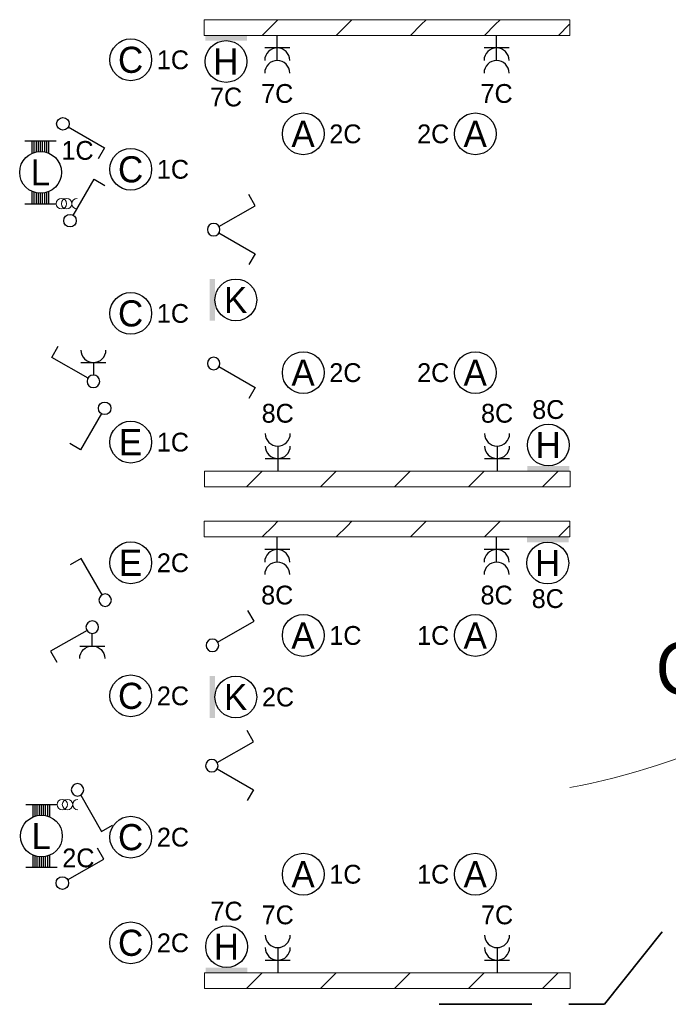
# Model space of a CAD drawing. Header units: millimetres. Extents: x 2866 to 82825, y 5804 to 55791.
# Tile 5 of 28: x 11232 to 17442, y 19972 to 29395. Entities that reach past the tile are written whole.
import ezdxf
from ezdxf.enums import TextEntityAlignment as Align

# ---------------------------------------------------------------- set-up
doc = ezdxf.new("R2010")
doc.units = ezdxf.units.MM
doc.linetypes.add('DGN Style 3', pattern=[1239.87276, 885.6234, -354.24936])
for name, color, linetype, lineweight in [('Level 14', 1, 'Continuous', 0), ('Level 16', 1, 'Continuous', 0), ('Level 18', 1, 'Continuous', 0), ('Level 19', 1, 'Continuous', 0), ('Level 54', 1, 'Continuous', 0), ('Level 57', 1, 'Continuous', 0)]:
    doc.layers.add(name, color=color, linetype=linetype, lineweight=lineweight)
doc.styles.add('Style-ENGINEERING', font='ENGINEERING.shx')
doc.styles.add('Style-WORKING', font='WORKING.shx')

# ---------------------------------------------------------------- blocks, each defined once
blk = doc.blocks.new('EA8')
at = {"layer": 'Level 18', "color": 3, "linetype": 'Continuous', "lineweight": 25}
blk.add_circle((2.5, 0), 2, dxfattribs=at)
blk.add_solid([(0.5, -2), (0.5, 2), (0, -2), (0, 2)], dxfattribs=at)
at = {"layer": 'Level 18', "color": 1, "linetype": 'Continuous', "lineweight": 18, "style": 'Style-WORKING'}
blk.add_attdef('EA8_880', text='', height=1.8, dxfattribs=at).set_placement((2.8, 2.5), align=Align.CENTER)
at = {"layer": 'Level 18', "color": 2, "linetype": 'Continuous', "lineweight": 18, "style": 'Style-WORKING'}
blk.add_attdef('EA8_879', text='', height=2.5, dxfattribs=at).set_placement((2.483, 0), align=Align.MIDDLE_CENTER)
at = {"layer": 'Level 18', "color": 1, "linetype": 'Continuous', "lineweight": 18, "style": 'Style-WORKING'}
blk.add_attdef('EA8_882', text='', height=1.8, dxfattribs=at).set_placement((5, 0), align=Align.MIDDLE_LEFT)
blk.add_attdef('EA8_881', text='', height=1.8, dxfattribs=at).set_placement((2.8, -2.5), align=Align.TOP_CENTER)
blk = doc.blocks.new('EA6')
at = {"layer": 'Level 18', "color": 3, "linetype": 'Continuous', "lineweight": 25}
blk.add_circle((0, 2.5), 2, dxfattribs=at)
blk.add_solid([(-2, 0), (2, 0), (-2, 0.5), (2, 0.5)], dxfattribs=at)
at = {"layer": 'Level 18', "color": 1, "linetype": 'Continuous', "lineweight": 18, "style": 'Style-WORKING'}
blk.add_attdef('EA6_887', text='', height=1.8, dxfattribs=at).set_placement((0, 5), align=Align.CENTER)
at = {"layer": 'Level 18', "color": 2, "linetype": 'Continuous', "lineweight": 18, "style": 'Style-WORKING'}
blk.add_attdef('EA6_886', text='', height=2.5, dxfattribs=at).set_placement((-0.017, 2.5), align=Align.MIDDLE_CENTER)
at = {"layer": 'Level 18', "color": 1, "linetype": 'Continuous', "lineweight": 18, "style": 'Style-WORKING'}
blk.add_attdef('EA6_888', text='', height=1.8, dxfattribs=at).set_placement((-1.9, 2.5), align=Align.MIDDLE_RIGHT)
blk.add_attdef('EA6_889', text='', height=1.8, dxfattribs=at).set_placement((2.5, 2.5), align=Align.MIDDLE_LEFT)
blk = doc.blocks.new('EA9')
at = {"layer": 'Level 18', "color": 3, "linetype": 'Continuous', "lineweight": 25}
blk.add_circle((0, -2.5), 2, dxfattribs=at)
blk.add_solid([(-2, -0.5), (2, -0.5), (-2, 0), (2, 0)], dxfattribs=at)
at = {"layer": 'Level 18', "color": 1, "linetype": 'Continuous', "lineweight": 18, "style": 'Style-WORKING'}
blk.add_attdef('EA9_894', text='', height=1.8, dxfattribs=at).set_placement((-1.9, -2.5), align=Align.MIDDLE_RIGHT)
at = {"layer": 'Level 18', "color": 2, "linetype": 'Continuous', "lineweight": 18, "style": 'Style-WORKING'}
blk.add_attdef('EA9_893', text='', height=2.5, dxfattribs=at).set_placement((-0.017, -2.5), align=Align.MIDDLE_CENTER)
at = {"layer": 'Level 18', "color": 1, "linetype": 'Continuous', "lineweight": 18, "style": 'Style-WORKING'}
blk.add_attdef('EA9_895', text='', height=1.8, dxfattribs=at).set_placement((2.5, -2.5), align=Align.MIDDLE_LEFT)
blk.add_attdef('EA9_896', text='', height=1.8, dxfattribs=at).set_placement((0, -5), align=Align.TOP_CENTER)
blk = doc.blocks.new('EC6')
at = {"layer": 'Level 18', "color": 3, "linetype": 'Continuous', "lineweight": 25}
blk.add_circle((0, 0), 2, dxfattribs=at)
at = {"layer": 'Level 18', "color": 1, "linetype": 'Continuous', "lineweight": 18, "style": 'Style-WORKING'}
blk.add_attdef('EC6_900', text='', height=1.8, dxfattribs=at).set_placement((0.3, 2.5), align=Align.CENTER)
at = {"layer": 'Level 18', "color": 2, "linetype": 'Continuous', "lineweight": 18, "style": 'Style-WORKING'}
blk.add_attdef('EC6_899', text='', height=2.5, dxfattribs=at).set_placement((-0.017, 0), align=Align.MIDDLE_CENTER)
at = {"layer": 'Level 18', "color": 1, "linetype": 'Continuous', "lineweight": 18, "style": 'Style-WORKING'}
blk.add_attdef('EC6_901', text='', height=1.8, dxfattribs=at).set_placement((-1.9, 0), align=Align.MIDDLE_RIGHT)
blk.add_attdef('EC6_903', text='', height=1.8, dxfattribs=at).set_placement((2.5, 0), align=Align.MIDDLE_LEFT)
blk.add_attdef('EC6_902', text='', height=1.8, dxfattribs=at).set_placement((0.3, -2.5), align=Align.TOP_CENTER)
blk = doc.blocks.new('*U19')
at = {"layer": 'Level 18', "color": 3, "linetype": 'Continuous', "lineweight": 0, "extrusion": (0, 0, -1)}
for centre in [(-0.01, 0), (-1.01, 0)]:
    blk.add_circle(centre, 1, dxfattribs=at)
at = {"layer": 'Level 18', "color": 3, "linetype": 'Continuous', "lineweight": 0}
blk.add_arc((-1.99, 0), 1, 270.0063, 89.9937, dxfattribs=at)
blk = doc.blocks.new('EA3')
at = {"layer": 'Level 18', "color": 3, "linetype": 'Continuous', "lineweight": 25}
for p, q in [((-1.5, 3), (1.5, 3)), ((-0.8, 1.82), (-0.8, 3)), ((-0.6, 1.9), (-0.6, 3)), ((-0.4, 1.94), (-0.4, 3)), ((-0.2, 2), (-0.2, 3)), ((0, 2), (0, 3)), ((0.2, 2), (0.2, 3)), ((0.4, 1.94), (0.4, 3)), ((0.6, 1.9), (0.6, 3)), ((0.8, 1.82), (0.8, 3)), ((-0.8, -3), (-0.8, -1.82)), ((0.8, -3), (0.8, -1.82)), ((-0.6, -3), (-0.6, -1.9)), ((-0.4, -3), (-0.4, -1.96)), ((-0.2, -3), (-0.2, -2)), ((0, -3), (0, -2)), ((0.2, -3), (0.2, -2)), ((0.4, -3), (0.4, -1.96)), ((0.6, -3), (0.6, -1.9)), ((-1.5, -3), (1.5, -3))]:
    blk.add_line(p, q, dxfattribs=at)
blk.add_circle((0, -0.005), 2, dxfattribs=at)
at = {"layer": 'Level 18', "color": 1, "linetype": 'Continuous', "lineweight": 0, "style": 'Style-WORKING'}
blk.add_attdef('EA3_6380', text='', height=1.8, dxfattribs=at).set_placement((-2, 3), align=Align.TOP_RIGHT)
blk.add_attdef('EA3_6379', text='', height=1.8, dxfattribs=at).set_placement((2, 3), align=Align.TOP_LEFT)
at = {"layer": 'Level 18', "color": 2, "linetype": 'Continuous', "lineweight": 18, "style": 'Style-WORKING'}
blk.add_attdef('EA3_6376', text='', height=2.5, dxfattribs=at).set_placement((-0.021, -0.01), align=Align.MIDDLE_CENTER)
at = {"layer": 'Level 18', "color": 1, "linetype": 'Continuous', "lineweight": 0, "style": 'Style-WORKING'}
blk.add_attdef('EA3_6377', text='', height=1.8, dxfattribs=at).set_placement((-1.4, -3), align=Align.RIGHT)
blk.add_attdef('EA3_6378', (2, -3), '', height=1.8, dxfattribs=at)
blk = doc.blocks.new('EL6_2')
at = {"layer": 'Level 16', "color": 3, "linetype": 'Continuous', "lineweight": 25}
for p, q in [((1.2, 1.2), (1.2, -1.2)), ((2.4, 0), (0, 0))]:
    blk.add_line(p, q, dxfattribs=at)
for centre in [(2.405, 0), (3.605, 0)]:
    blk.add_arc(centre, 1.2, 90, 270, dxfattribs=at)
at = {"layer": 'Level 16', "color": 2, "linetype": 'Continuous', "lineweight": 18, "style": 'Style-WORKING'}
blk.add_attdef('EL6_2_6266', text='', height=1.8, rotation=90, dxfattribs=at).set_placement((4.66, 0), align=Align.TOP_CENTER)
blk.add_attdef('EL6_2_6265', text='', height=1.8, rotation=270, dxfattribs=at).set_placement((4.66, -0.3), align=Align.CENTER)
blk.add_attdef('EL6_2_6268', text='', height=1.8, rotation=180, dxfattribs=at).set_placement((4.06, 0), align=Align.MIDDLE_RIGHT)
blk.add_attdef('EL6_2_6267', text='', height=1.8, dxfattribs=at).set_placement((4.66, 0), align=Align.MIDDLE_LEFT)
blk = doc.blocks.new('EH0')
at = {"layer": 'Level 19', "color": 3, "linetype": 'Continuous', "lineweight": 25}
for p, q in [((0.3, 0.5), (2.3, 3.98)), ((2.3, 3.98), (3.34, 3.38))]:
    blk.add_line(p, q, dxfattribs=at)
blk.add_circle((-0.005, 0), 0.6, dxfattribs=at)
at = {"layer": 'Level 19', "color": 1, "linetype": 'Continuous', "lineweight": 0, "style": 'Style-WORKING'}
blk.add_attdef('EH0_6285', text='', height=1.8, rotation=90, dxfattribs=at).set_placement((2.42, 5), align=Align.MIDDLE_LEFT)
blk.add_attdef('EH0_6284', text='', height=1.8, rotation=270, dxfattribs=at).set_placement((2.42, 4.4), align=Align.MIDDLE_RIGHT)
blk.add_attdef('EH0_6286', text='', height=1.8, rotation=180, dxfattribs=at).set_placement((2.12, 4.5), align=Align.TOP_CENTER)
blk.add_attdef('EH0_6283', text='', height=1.8, dxfattribs=at).set_placement((2.72, 4.5), align=Align.CENTER)
blk = doc.blocks.new('EK1')
at = {"layer": 'Level 19', "color": 3, "linetype": 'Continuous', "lineweight": 25}
for p, q in [((0.3, 0.5), (2.3, 3.98)), ((2.3, 3.98), (3.34, 3.38)), ((1.8, 1.2), (1.8, -1.2)), ((1.8, 0), (0.6, 0))]:
    blk.add_line(p, q, dxfattribs=at)
blk.add_circle((-0.005, 0), 0.6, dxfattribs=at)
blk.add_arc((2.995, 0), 1.2, 90, 270, dxfattribs=at)
at = {"layer": 'Level 19', "color": 1, "linetype": 'Continuous', "lineweight": 0, "style": 'Style-WORKING'}
blk.add_attdef('EK1_6325', text='', height=1.8, rotation=90, dxfattribs=at).set_placement((2.42, 5), align=Align.MIDDLE_LEFT)
blk.add_attdef('EK1_6324', text='', height=1.8, rotation=270, dxfattribs=at).set_placement((2.42, 4.4), align=Align.MIDDLE_RIGHT)
blk.add_attdef('EK1_6326', text='', height=1.8, rotation=180, dxfattribs=at).set_placement((2.12, 4.5), align=Align.TOP_CENTER)
blk.add_attdef('EK1_6323', text='', height=1.8, dxfattribs=at).set_placement((2.72, 4.5), align=Align.CENTER)
at = {"layer": 'Level 19', "color": 2, "linetype": 'Continuous', "lineweight": 0, "style": 'Style-WORKING'}
blk.add_attdef('EK1_6330', text='', height=1.8, rotation=90, dxfattribs=at).set_placement((4.04, 0.3), align=Align.TOP_CENTER)
blk.add_attdef('EK1_6329', text='', height=1.8, rotation=270, dxfattribs=at).set_placement((4.04, -0.3), align=Align.CENTER)
blk.add_attdef('EK1_6332', text='', height=1.8, rotation=180, dxfattribs=at).set_placement((3.44, 0), align=Align.MIDDLE_RIGHT)
blk.add_attdef('EK1_6331', text='', height=1.8, dxfattribs=at).set_placement((4.04, 0), align=Align.MIDDLE_LEFT)
blk = doc.blocks.new('EH0_2')
at = {"layer": 'Level 19', "color": 3, "linetype": 'Continuous', "lineweight": 25}
for p, q in [((0.3, 0.5), (2.3, 3.98)), ((2.3, 3.98), (3.36, 3.38))]:
    blk.add_line(p, q, dxfattribs=at)
at = {"layer": 'Level 19', "color": 3, "linetype": 'Continuous', "lineweight": 25, "extrusion": (0, 0, -1)}
blk.add_circle((-0.005, 0), 0.6, dxfattribs=at)
at = {"layer": 'Level 19', "color": 1, "linetype": 'Continuous', "lineweight": 0, "style": 'Style-WORKING'}
blk.add_attdef('EH0_2_6401', text='', height=1.8, rotation=90, dxfattribs=at).set_placement((2.42, 5), align=Align.MIDDLE_LEFT)
blk.add_attdef('EH0_2_6400', text='', height=1.8, rotation=270, dxfattribs=at).set_placement((2.42, 4.4), align=Align.MIDDLE_RIGHT)
blk.add_attdef('EH0_2_6402', text='', height=1.8, rotation=180, dxfattribs=at).set_placement((2.12, 4.5), align=Align.TOP_CENTER)
blk.add_attdef('EH0_2_6399', text='', height=1.8, dxfattribs=at).set_placement((2.72, 4.5), align=Align.CENTER)
blk = doc.blocks.new('EH6')
at = {"layer": 'Level 19', "color": 3, "linetype": 'Continuous', "lineweight": 25}
for p, q in [((-2.3, 3.98), (-3.34, 3.38)), ((-0.3, 0.5), (-2.3, 3.98)), ((0.3, 0.5), (2.3, 3.98)), ((2.3, 3.98), (3.36, 3.38))]:
    blk.add_line(p, q, dxfattribs=at)
blk.add_circle((0.005, 0), 0.6, dxfattribs=at)
at = {"layer": 'Level 19', "color": 1, "linetype": 'Continuous', "lineweight": 0, "style": 'Style-WORKING'}
for tag, p in [('EH6_6299', (-2.42, 5)), ('EH6_6295', (2.42, 5))]:
    blk.add_attdef(tag, text='', height=1.8, rotation=90, dxfattribs=at).set_placement(p, align=Align.MIDDLE_LEFT)
for tag, p in [('EH6_6298', (-2.42, 4.4)), ('EH6_6294', (2.42, 4.4))]:
    blk.add_attdef(tag, text='', height=1.8, rotation=270, dxfattribs=at).set_placement(p, align=Align.MIDDLE_RIGHT)
for tag, p in [('EH6_6300', (-2.72, 4.5)), ('EH6_6296', (2.12, 4.5))]:
    blk.add_attdef(tag, text='', height=1.8, rotation=180, dxfattribs=at).set_placement(p, align=Align.TOP_CENTER)
for tag, p in [('EH6_6297', (-2.12, 4.5)), ('EH6_6293', (2.72, 4.5))]:
    blk.add_attdef(tag, text='', height=1.8, dxfattribs=at).set_placement(p, align=Align.CENTER)
blk = doc.blocks.new('EK1_1')
at = {"layer": 'Level 19', "color": 3, "linetype": 'Continuous', "lineweight": 25}
for p, q in [((0.3, 0.5), (2.3, 3.98)), ((2.3, 3.98), (3.36, 3.38)), ((1.8, 1.2), (1.8, -1.2)), ((1.8, 0), (0.6, 0))]:
    blk.add_line(p, q, dxfattribs=at)
at = {"layer": 'Level 19', "color": 3, "linetype": 'Continuous', "lineweight": 25, "extrusion": (0, 0, -1)}
blk.add_circle((-0.005, 0), 0.6, dxfattribs=at)
at = {"layer": 'Level 19', "color": 3, "linetype": 'Continuous', "lineweight": 25}
blk.add_arc((3.005, 0), 1.2, 90, 270, dxfattribs=at)
at = {"layer": 'Level 19', "color": 1, "linetype": 'Continuous', "lineweight": 0, "style": 'Style-WORKING'}
blk.add_attdef('EK1_1_6464', text='', height=1.8, rotation=90, dxfattribs=at).set_placement((2.4199, 5), align=Align.MIDDLE_LEFT)
blk.add_attdef('EK1_1_6463', text='', height=1.8, rotation=270, dxfattribs=at).set_placement((2.4199, 4.4), align=Align.MIDDLE_RIGHT)
blk.add_attdef('EK1_1_6465', text='', height=1.8, rotation=180, dxfattribs=at).set_placement((2.1199, 4.5), align=Align.TOP_CENTER)
at = {"layer": 'Level 19', "color": 2, "linetype": 'Continuous', "lineweight": 0, "style": 'Style-WORKING'}
blk.add_attdef('EK1_1_6469', text='', height=1.8, rotation=90, dxfattribs=at).set_placement((4.0599, 0.3), align=Align.TOP_CENTER)
at = {"layer": 'Level 19', "color": 1, "linetype": 'Continuous', "lineweight": 0, "style": 'Style-WORKING'}
blk.add_attdef('EK1_1_6462', text='', height=1.8, dxfattribs=at).set_placement((2.7199, 4.5), align=Align.CENTER)
at = {"layer": 'Level 19', "color": 2, "linetype": 'Continuous', "lineweight": 0, "style": 'Style-WORKING'}
blk.add_attdef('EK1_1_6468', text='', height=1.8, rotation=270, dxfattribs=at).set_placement((4.0599, -0.3), align=Align.CENTER)
blk.add_attdef('EK1_1_6471', text='', height=1.8, rotation=180, dxfattribs=at).set_placement((3.4599, 0), align=Align.MIDDLE_RIGHT)
blk.add_attdef('EK1_1_6470', text='', height=1.8, dxfattribs=at).set_placement((4.0599, 0), align=Align.MIDDLE_LEFT)
blk = doc.blocks.new('EH6_1')
at = {"layer": 'Level 19', "color": 3, "linetype": 'Continuous', "lineweight": 25}
for p, q in [((-2.3, 3.98), (-3.36, 3.38)), ((-0.3, 0.5), (-2.3, 3.98)), ((0.3, 0.5), (2.3, 3.98)), ((2.3, 3.98), (3.34, 3.38))]:
    blk.add_line(p, q, dxfattribs=at)
at = {"layer": 'Level 19', "color": 3, "linetype": 'Continuous', "lineweight": 25, "extrusion": (0, 0, -1)}
blk.add_circle((0.005, 0), 0.6, dxfattribs=at)
at = {"layer": 'Level 19', "color": 1, "linetype": 'Continuous', "lineweight": 0, "style": 'Style-WORKING'}
for tag, p in [('EH6_1_6393', (-2.42, 5)), ('EH6_1_6389', (2.42, 5))]:
    blk.add_attdef(tag, text='', height=1.8, rotation=90, dxfattribs=at).set_placement(p, align=Align.MIDDLE_LEFT)
for tag, p in [('EH6_1_6392', (-2.42, 4.4)), ('EH6_1_6388', (2.42, 4.4))]:
    blk.add_attdef(tag, text='', height=1.8, rotation=270, dxfattribs=at).set_placement(p, align=Align.MIDDLE_RIGHT)
for tag, p in [('EH6_1_6394', (-2.72, 4.5)), ('EH6_1_6390', (2.12, 4.5))]:
    blk.add_attdef(tag, text='', height=1.8, rotation=180, dxfattribs=at).set_placement(p, align=Align.TOP_CENTER)
for tag, p in [('EH6_1_6391', (-2.12, 4.5)), ('EH6_1_6387', (2.72, 4.5))]:
    blk.add_attdef(tag, text='', height=1.8, dxfattribs=at).set_placement(p, align=Align.CENTER)

msp = doc.modelspace()

# ---------------------------------------------------------------- hatches: boundary and pattern name
at = {"layer": 'Level 14', "linetype": 'Continuous', "lineweight": 18}
h = msp.add_hatch(dxfattribs=at)
h.set_pattern_fill('EZ7', color=2, style=0, pattern_type=2)
h.set_pattern_definition([(45, (15075.73, 28639.1), (-709, 6e-14), [1001.26, -1.41])])
h.paths.add_polyline_path([(16497.7, 29394.7), (12997.7, 29394.7), (12997.7, 29244.7), (16497.7, 29244.7)])
h = msp.add_hatch(dxfattribs=at)
h.set_pattern_fill('EZ7', color=2, style=0, pattern_type=2)
h.set_pattern_definition([(45, (15495.25, 25599.34), (-709, 6e-14), [1001.26, -1.41])])
h.paths.add_polyline_path([(13002.5, 24924.2), (16502.5, 24924.2), (16502.5, 25074.2), (13002.5, 25074.2)])
h = msp.add_hatch(dxfattribs=at)
h.set_pattern_fill('EZ7', color=2, style=0, pattern_type=2)
h.set_pattern_definition([(45, (15075.73, 23839.1), (-709, 6e-14), [1001.26, -1.41])])
h.paths.add_polyline_path([(16497.7, 24594.7), (12997.7, 24594.7), (12997.7, 24444.7), (16497.7, 24444.7)])
h = msp.add_hatch(dxfattribs=at)
h.set_pattern_fill('EZ7', color=2, style=0, pattern_type=2)
h.set_pattern_definition([(45, (15495.25, 20799.34), (-709, 6e-14), [1001.26, -1.41])])
h.paths.add_polyline_path([(13002.5, 20124.2), (16502.5, 20124.2), (16502.5, 20274.2), (13002.5, 20274.2)])

# ---------------------------------------------------------------- linework, layer by layer
at = {"layer": 'Level 14', "color": 3, "linetype": 'CONTINUOUS', "lineweight": 0}
for p, q in [((16497.7, 29394.7), (12997.7, 29394.7)), ((12997.7, 29394.7), (12997.7, 29319.7)), ((12997.7, 29244.7), (12997.7, 29319.7)), ((16497.7, 29394.7), (16497.7, 29319.7)), ((16497.7, 29244.7), (16497.7, 29319.7)), ((16497.7, 29244.7), (12997.7, 29244.7)), ((13002.5, 25074.2), (13002.5, 24999.2)), ((13002.5, 25074.2), (16502.5, 25074.2)), ((16502.5, 25074.2), (16502.5, 24999.2)), ((13002.5, 24924.2), (13002.5, 24999.2)), ((16502.5, 24924.2), (16502.5, 24999.2)), ((13002.5, 24924.2), (16502.5, 24924.2)), ((16497.7, 24594.7), (12997.7, 24594.7)), ((12997.7, 24594.7), (12997.7, 24519.7)), ((16497.7, 24594.7), (16497.7, 24519.7)), ((12997.7, 24444.7), (12997.7, 24519.7)), ((16497.7, 24444.7), (16497.7, 24519.7)), ((16497.7, 24444.7), (12997.7, 24444.7)), ((13002.5, 20274.2), (13002.5, 20199.2)), ((13002.5, 20274.2), (16502.5, 20274.2)), ((16502.5, 20274.2), (16502.5, 20199.2)), ((13002.5, 20124.2), (13002.5, 20199.2)), ((16502.5, 20124.2), (16502.5, 20199.2)), ((13002.5, 20124.2), (16502.5, 20124.2))]:
    msp.add_line(p, q, dxfattribs=at)
at = {"layer": 'Level 54', "color": 4, "linetype": 'DGN Style 3', "lineweight": 35}
for p, q in [((16830.4, 19972.3), (18375.7, 21916.9)), ((15248.9, 19972.3), (16830.4, 19972.3))]:
    msp.add_line(p, q, dxfattribs=at)
at = {"layer": 'Level 57', "color": 252, "linetype": 'Continuous', "lineweight": 0}
msp.add_arc((15216.2, 28781.4), 6856.5, 280.77252, 295.30335, dxfattribs=at)

# ---------------------------------------------------------------- block references
at = {"layer": 'Level 16', "color": 3, "linetype": 'Continuous', "lineweight": 25, "xscale": 100, "yscale": 100, "zscale": 100, "rotation": 270}
for p in [(13697.7, 29244.7), (15797.7, 29244.7)]:
    msp.add_blockref('EL6_2', p, dxfattribs=at).add_auto_attribs({'EL6_2_6266': '7C'})
at = {"layer": 'Level 16', "color": 3, "linetype": 'Continuous', "lineweight": 25}
ref = msp.add_blockref('EL6_2', (13702.5, 25074.2), dxfattribs=dict(at, xscale=100, yscale=100, zscale=100, rotation=90))
ref.add_attrib('EL6_2_6265', '8C', dxfattribs={"color": 2, "linetype": 'Continuous', "lineweight": 18, "height": 180, "style": 'Style-WORKING'}).set_placement((13702.5, 25538.2), align=Align.CENTER)
ref = msp.add_blockref('EL6_2', (15802.5, 25074.2), dxfattribs=dict(at, xscale=100, yscale=100, zscale=100, rotation=90))
ref.add_attrib('EL6_2_6265', '8C', dxfattribs={"color": 2, "linetype": 'Continuous', "lineweight": 18, "height": 180, "style": 'Style-WORKING'}).set_placement((15802.5, 25538.2), align=Align.CENTER)
ref = msp.add_blockref('EL6_2', (13697.7, 24444.7), dxfattribs=dict(at, xscale=100, yscale=100, zscale=100, rotation=270))
ref.add_attrib('EL6_2_6266', '8C', dxfattribs={"color": 2, "linetype": 'Continuous', "lineweight": 18, "height": 180, "style": 'Style-WORKING'}).set_placement((13697.7, 23978.7), align=Align.TOP_CENTER)
ref = msp.add_blockref('EL6_2', (15797.7, 24444.7), dxfattribs=dict(at, xscale=100, yscale=100, zscale=100, rotation=270))
ref.add_attrib('EL6_2_6266', '8C', dxfattribs={"color": 2, "linetype": 'Continuous', "lineweight": 18, "height": 180, "style": 'Style-WORKING'}).set_placement((15797.7, 23978.7), align=Align.TOP_CENTER)
ref = msp.add_blockref('EL6_2', (13702.5, 20274.2), dxfattribs=dict(at, xscale=100, yscale=100, zscale=100, rotation=90))
ref.add_attrib('EL6_2_6265', '7C', dxfattribs={"color": 2, "linetype": 'Continuous', "lineweight": 18, "height": 180, "style": 'Style-WORKING'}).set_placement((13702.5, 20738.2), align=Align.CENTER)
ref = msp.add_blockref('EL6_2', (15802.5, 20274.2), dxfattribs=dict(at, xscale=100, yscale=100, zscale=100, rotation=90))
ref.add_attrib('EL6_2_6265', '7C', dxfattribs={"color": 2, "linetype": 'Continuous', "lineweight": 18, "height": 180, "style": 'Style-WORKING'}).set_placement((15802.5, 20738.2), align=Align.CENTER)
at = {"layer": 'Level 18', "color": 3, "linetype": 'Continuous', "lineweight": 25, "xscale": 100, "yscale": 100, "zscale": 100}
for name, p, values in [('EC6', (12295.5, 29010.9), {'EC6_899': 'C', 'EC6_903': '1C'}), ('EA9', (13207.7, 29244.7), {'EA9_893': 'H', 'EA9_896': '7C'}), ('EC6', (13946.6, 28302.2), {'EC6_899': 'A', 'EC6_903': '2C'}), ('EC6', (12295.5, 27962.9), {'EC6_899': 'C', 'EC6_903': '1C'}), ('EC6', (12295.5, 26584), {'EC6_899': 'C', 'EC6_903': '1C'}), ('EC6', (13946.6, 26017.2), {'EC6_899': 'A', 'EC6_903': '2C'}), ('EC6', (12295.5, 25352.2), {'EC6_899': 'E', 'EC6_903': '1C'}), ('EA9', (16287.7, 24444.7), {'EA9_893': 'H', 'EA9_896': '8C'}), ('EC6', (12295.5, 24197.6), {'EC6_899': 'E', 'EC6_903': '2C'}), ('EC6', (13946.6, 23502.2), {'EC6_899': 'A', 'EC6_903': '1C'}), ('EC6', (12295.5, 22924.1), {'EC6_899': 'C', 'EC6_903': '2C'}), ('EA8', (13051.5, 22912.6), {'EA8_879': 'K', 'EA8_882': '2C'}), ('EC6', (12295.5, 21572), {'EC6_899': 'C', 'EC6_903': '2C'}), ('EC6', (13946.6, 21217.2), {'EC6_899': 'A', 'EC6_903': '1C'}), ('EA6', (13212.5, 20274.2), {'EA6_886': 'H', 'EA6_887': '7C'}), ('EC6', (12295.5, 20560.8), {'EC6_899': 'C', 'EC6_903': '2C'})]:
    msp.add_blockref(name, p, dxfattribs=at).add_auto_attribs(values)
at = {"layer": 'Level 18', "color": 3, "linetype": 'Continuous', "lineweight": 25}
ref = msp.add_blockref('EC6', (15594.6, 28302.2), dxfattribs=dict(at, xscale=100, yscale=100, zscale=100))
ref.add_attrib('EC6_899', 'A', dxfattribs={"color": 2, "linetype": 'Continuous', "lineweight": 18, "height": 250, "style": 'Style-WORKING'}).set_placement((15592.9, 28302.2), align=Align.MIDDLE_CENTER)
ref.add_attrib('EC6_901', '2C', dxfattribs={"color": 1, "linetype": 'Continuous', "lineweight": 18, "height": 180, "style": 'Style-WORKING'}).set_placement((15344.6, 28302.2), align=Align.MIDDLE_RIGHT)
ref = msp.add_blockref('EA3', (11432, 27934), dxfattribs=dict(at, xscale=100, yscale=100, zscale=100))
ref.add_attrib('EA3_6376', 'L', dxfattribs={"color": 2, "linetype": 'Continuous', "lineweight": 18, "height": 250, "style": 'Style-WORKING'}).set_placement((11429.9, 27933), align=Align.MIDDLE_CENTER)
ref.add_attrib('EA3_6379', '1C', dxfattribs={"color": 1, "linetype": 'Continuous', "lineweight": 0, "height": 180, "style": 'Style-WORKING'}).set_placement((11632, 28234), align=Align.TOP_LEFT)
at = {"layer": 'Level 18', "color": 3, "linetype": 'Continuous', "lineweight": 0, "xscale": 50, "yscale": 50, "zscale": 50, "rotation": 180}
msp.add_blockref('*U19', (11682, 27634), dxfattribs=at)
at = {"layer": 'Level 18', "color": 3, "linetype": 'Continuous', "lineweight": 25}
ref = msp.add_blockref('EA8', (13051.5, 26713.1), dxfattribs=dict(at, xscale=100, yscale=100, zscale=100))
ref.add_attrib('EA8_879', 'K', dxfattribs={"color": 2, "linetype": 'Continuous', "lineweight": 18, "height": 250, "style": 'Style-WORKING'}).set_placement((13299.8, 26713.1), align=Align.MIDDLE_CENTER)
ref = msp.add_blockref('EC6', (15594.6, 26017.2), dxfattribs=dict(at, xscale=100, yscale=100, zscale=100))
ref.add_attrib('EC6_899', 'A', dxfattribs={"color": 2, "linetype": 'Continuous', "lineweight": 18, "height": 250, "style": 'Style-WORKING'}).set_placement((15592.9, 26017.2), align=Align.MIDDLE_CENTER)
ref.add_attrib('EC6_901', '2C', dxfattribs={"color": 1, "linetype": 'Continuous', "lineweight": 18, "height": 180, "style": 'Style-WORKING'}).set_placement((15344.6, 26017.2), align=Align.MIDDLE_RIGHT)
ref = msp.add_blockref('EA6', (16292.5, 25074.2), dxfattribs=dict(at, xscale=100, yscale=100, zscale=100))
ref.add_attrib('EA6_886', 'H', dxfattribs={"color": 2, "linetype": 'Continuous', "lineweight": 18, "height": 250, "style": 'Style-WORKING'}).set_placement((16290.9, 25324.2), align=Align.MIDDLE_CENTER)
ref.add_attrib('EA6_887', '8C', dxfattribs={"color": 1, "linetype": 'Continuous', "lineweight": 18, "height": 180, "style": 'Style-WORKING'}).set_placement((16292.5, 25574.2), align=Align.CENTER)
ref = msp.add_blockref('EC6', (15594.6, 23502.2), dxfattribs=dict(at, xscale=100, yscale=100, zscale=100))
ref.add_attrib('EC6_899', 'A', dxfattribs={"color": 2, "linetype": 'Continuous', "lineweight": 18, "height": 250, "style": 'Style-WORKING'}).set_placement((15592.9, 23502.2), align=Align.MIDDLE_CENTER)
ref.add_attrib('EC6_901', '1C', dxfattribs={"color": 1, "linetype": 'Continuous', "lineweight": 18, "height": 180, "style": 'Style-WORKING'}).set_placement((15344.6, 23502.2), align=Align.MIDDLE_RIGHT)
ref = msp.add_blockref('EA3', (11440.2, 21583.4), dxfattribs=dict(at, xscale=100, yscale=100, zscale=100))
ref.add_attrib('EA3_6376', 'L', dxfattribs={"color": 2, "linetype": 'Continuous', "lineweight": 18, "height": 250, "style": 'Style-WORKING'}).set_placement((11438, 21582.4), align=Align.MIDDLE_CENTER)
ref.add_attrib('EA3_6378', '2C', (11640.2, 21283.4), dxfattribs={"color": 1, "linetype": 'Continuous', "lineweight": 0, "height": 180, "style": 'Style-WORKING'})
at = {"layer": 'Level 18', "color": 3, "linetype": 'Continuous', "lineweight": 0, "extrusion": (0, 0, -1), "xscale": 50, "yscale": 50, "zscale": 50}
msp.add_blockref('*U19', (-11690.2, 21883.4), dxfattribs=at)
at = {"layer": 'Level 18', "color": 3, "linetype": 'Continuous', "lineweight": 25}
ref = msp.add_blockref('EC6', (15594.6, 21217.2), dxfattribs=dict(at, xscale=100, yscale=100, zscale=100))
ref.add_attrib('EC6_899', 'A', dxfattribs={"color": 2, "linetype": 'Continuous', "lineweight": 18, "height": 250, "style": 'Style-WORKING'}).set_placement((15592.9, 21217.2), align=Align.MIDDLE_CENTER)
ref.add_attrib('EC6_901', '1C', dxfattribs={"color": 1, "linetype": 'Continuous', "lineweight": 18, "height": 180, "style": 'Style-WORKING'}).set_placement((15344.6, 21217.2), align=Align.MIDDLE_RIGHT)
at = {"layer": 'Level 19', "color": 3, "linetype": 'Continuous', "lineweight": 25, "xscale": 100, "yscale": 100, "zscale": 100}
for name, p, rotation in [('EH0', (11645.9, 28397.9), 270), ('EH6_1', (13088.6, 27384.9), 270), ('EK1_1', (11937.8, 25933), 90), ('EH0_2', (13088.6, 26105.3), 270), ('EH0', (12044.5, 25675.6), 180)]:
    msp.add_blockref(name, p, dxfattribs=dict(at, rotation=rotation))
msp.add_blockref('EH0', (11714.7, 27471.2), dxfattribs=at)
at = {"layer": 'Level 19', "color": 3, "linetype": 'Continuous', "lineweight": 25, "extrusion": (0, 0, -1), "xscale": 100, "yscale": 100, "zscale": 100}
msp.add_blockref('EH0', (-12050.1, 23840.1), dxfattribs=at)
for name, p, rotation in [('EH0', (-13077.3, 23407.7), 90), ('EK1', (-11926.6, 23580.8), 270), ('EH6', (-13071.7, 22255.2), 90), ('EH0', (-11786.3, 22025), 180), ('EH0_2', (-11640.3, 21131.9), 90)]:
    msp.add_blockref(name, p, dxfattribs=dict(at, rotation=rotation))

# ---------------------------------------------------------------- texts
at = {"layer": 'Level 54', "color": 4, "linetype": 'DGN Style 3', "lineweight": 0, "style": 'Style-ENGINEERING'}
msp.add_text('C', height=500, dxfattribs=at).set_placement((17320.6, 22936.7))

doc.saveas('drawing.dxf')
